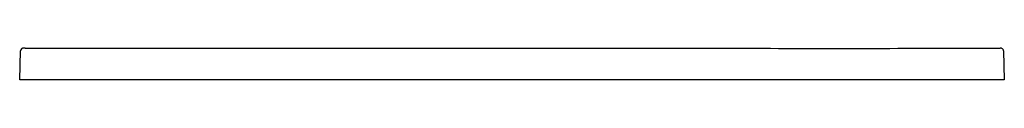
# Model space of a CAD drawing. Header units: millimetres. Extents: x 4725.69 to 4727.09, y 2943.56 to 2943.61.
import ezdxf

# ---------------------------------------------------------------- set-up
doc = ezdxf.new("R2010")
doc.units = ezdxf.units.MM
doc.layers.add('SANINDUSA', color=3, linetype='Continuous')

msp = doc.modelspace()

# ---------------------------------------------------------------- linework, layer by layer
at = {"layer": 'SANINDUSA'}
for p, q in [((4725.6906, 2943.5641), (4725.6916, 2943.6051)), ((4727.0897, 2943.6051), (4727.0908, 2943.5641)), ((4725.7006, 2943.5641), (4725.6906, 2943.5641)), ((4727.0808, 2943.5641), (4725.7006, 2943.5641)), ((4727.0908, 2943.5641), (4727.0808, 2943.5641))]:
    msp.add_line(p, q, dxfattribs=at)
for centre, radius, start, end in [((4725.6956, 2943.605), 0.004, 131.4922, 178.5035), ((4727.0858, 2943.6051), 0.00398, 1.4084, 66.5756)]:
    msp.add_arc(centre, radius, start, end, dxfattribs=at)
for points, knots in [([(4725.6984, 2943.609), (4725.6982, 2943.609), (4725.6976, 2943.609), (4725.6968, 2943.609), (4725.6961, 2943.609), (4725.6957, 2943.609), (4725.6956, 2943.609), (4725.6955, 2943.609), (4725.6953, 2943.609), (4725.6948, 2943.609), (4725.6942, 2943.6088), (4725.6936, 2943.6085), (4725.6932, 2943.6082), (4725.693, 2943.608)], [0, 0, 0, 0, 0.086859, 0.250747, 0.415383, 0.58223, 0.661081, 0.68147, 0.700187, 0.745551, 0.834865, 0.925117, 1, 1, 1, 1]), ([(4725.6984, 2943.609), (4725.6984, 2943.609), (4725.6989, 2943.609), (4725.7001, 2943.609), (4725.7012, 2943.609), (4725.7016, 2943.609)], [0, 0, 0, 0, 0.033478, 0.616234, 1, 1, 1, 1]), ([(4725.7016, 2943.609), (4725.7482, 2943.609), (4725.8414, 2943.6088), (4726.0278, 2943.609), (4726.2883, 2943.6089), (4726.6228, 2943.609), (4726.8958, 2943.6087), (4727.0481, 2943.609), (4727.0797, 2943.609)], [0, 0, 0, 0, 0.101444, 0.202888, 0.405777, 0.668426, 0.931075, 1, 1, 1, 1]), ([(4727.0797, 2943.609), (4727.0804, 2943.609), (4727.0818, 2943.609), (4727.0835, 2943.609), (4727.0846, 2943.609), (4727.0848, 2943.609), (4727.0848, 2943.609)], [0, 0, 0, 0, 0.329644, 0.658898, 0.987913, 1, 1, 1, 1]), ([(4727.0874, 2943.6087), (4727.0872, 2943.6088), (4727.0869, 2943.6089), (4727.0865, 2943.609), (4727.0862, 2943.609), (4727.086, 2943.609), (4727.0859, 2943.609), (4727.0858, 2943.609), (4727.0857, 2943.609), (4727.0856, 2943.609), (4727.0853, 2943.609), (4727.0849, 2943.609), (4727.0848, 2943.609)], [0, 0, 0, 0, 0.1009802, 0.2057233, 0.2822058, 0.3199661, 0.3462633, 0.3775938, 0.435108, 0.5964523, 0.8920747, 1, 1, 1, 1])]:
    msp.add_open_spline(points, degree=3, knots=knots, dxfattribs=at)

doc.saveas('drawing.dxf')
